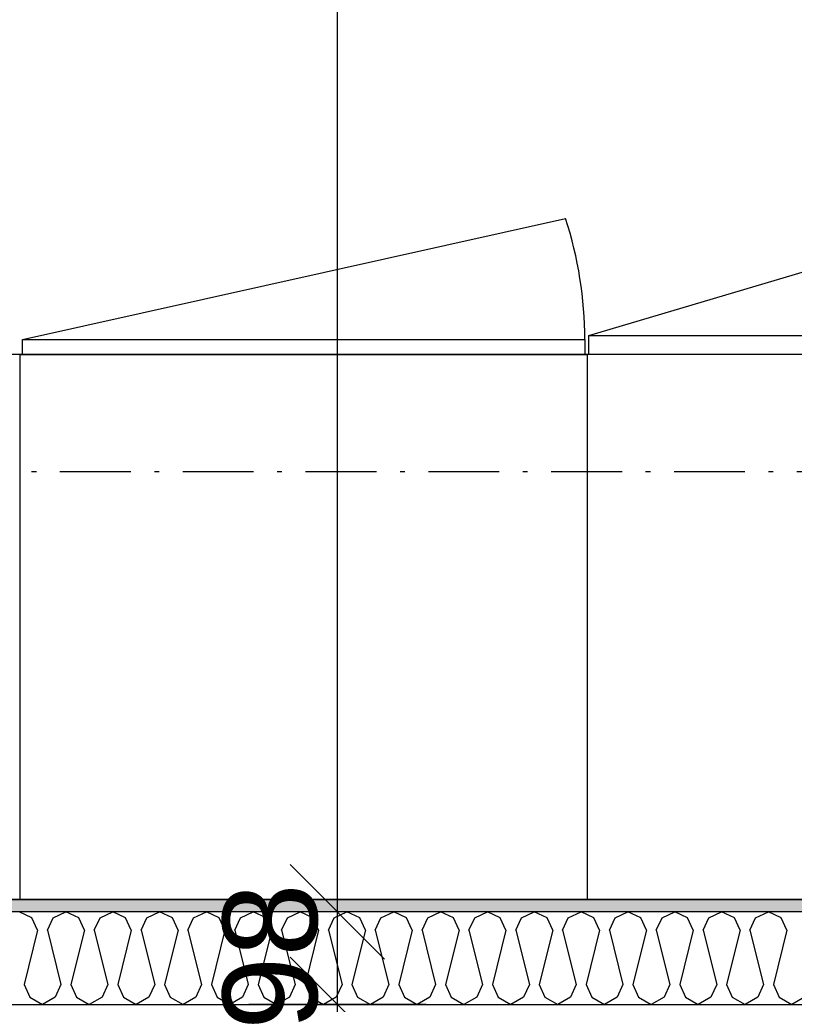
# Model space of a CAD drawing. Header units: millimetres. Extents: x -150 to 340931, y -1115 to 365939.
# Tile 214 of 253: x 308848 to 309668, y 346089 to 347131. Entities that reach past the tile are written whole.
import ezdxf
from ezdxf.enums import TextEntityAlignment as Align

# ---------------------------------------------------------------- set-up
doc = ezdxf.new("R2010")
doc.units = ezdxf.units.MM
doc.header["$LTSCALE"] = 0.5
doc.header["$MEASUREMENT"] = 0
doc.linetypes.add('Over snittplan', pattern=[260, 150, -50, 10, -50])
doc.linetypes.add('PLINE', pattern=[0])
doc.layers.add('236- Innvendig kledning og overflate(Nye konstruksjoner)', color=7, linetype='Continuous', lineweight=0)
for name, color, linetype in [('242- Ikke-bærende innervegger (Skravur)(Nye konstruksjoner)', 7, 'Continuous'), ('242- Ikke-bærende innervegger(Nye konstruksjoner)', 7, 'Continuous'), ('245- Skjørt(Nye konstruksjoner)', 7, 'Continuous'), ('257- Systemhimlinger (Skravur)(Nye konstruksjoner)', 7, 'Continuous'), ('257- Systemhimlinger(Nye konstruksjoner)', 7, 'Continuous'), ('273- Kjøkkeninnredning(Nye konstruksjoner)', 7, 'Continuous'), ('842-M___1_50 Målsetting bygning', 7, 'Continuous'), ('842-M___1_50 Målsetting bygning(Nye konstruksjoner)', 7, 'Continuous'), ('862- M___Nettoareal(Nye konstruksjoner)', 7, 'Continuous'), ('862- M___Nettoareal(Polylinje)(Nye konstruksjoner)', 7, 'Continuous'), ('862- M___Nettoareal(Tekst)(Nye konstruksjoner)', 7, 'Continuous')]:
    doc.layers.add(name, color=color, linetype=linetype)
doc.styles.add('GENERATED_STYLE_1', font='txt')
doc.styles.add('GENERATED_STYLE_3', font='arial.ttf')
doc.dimstyles.new('GENERATED_STYLE__1', dxfattribs={"dimtxt": 100, "dimasz": 95, "dimexe": 0.18, "dimexo": 0.0625, "dimgap": 0, "dimtad": 1, "dimtih": 1, "dimtoh": 1, "dimdec": 0, "dimzin": 0, "dimdsep": 46, "dimtxsty": 'GENERATED_STYLE_3', "dimblk": 'ARROWHEAD_6', "dimblk1": 'ARROWHEAD_6', "dimblk2": 'ARROWHEAD_6', "dimcen": 0.09, "dimse1": 1, "dimse2": 1, "dimclrd": 256, "dimclre": 256, "dimclrt": 256, "dimadec": 1, "dimazin": 0, "dimtfac": 1, "dimtdec": 4, "dimtmove": 0, "dimatfit": 3, "dimfxl": 1, "dimtolj": 1, "dimtzin": 0, "dimarcsym": 0})
doc.dimstyles.new('GENERATED_STYLE__2', dxfattribs={"dimtxt": 100, "dimasz": 95, "dimexe": 0.18, "dimexo": 0.0625, "dimgap": 0, "dimtad": 1, "dimdec": 0, "dimzin": 0, "dimdsep": 46, "dimtxsty": 'GENERATED_STYLE_3', "dimblk": 'ARROWHEAD_6', "dimblk1": 'ARROWHEAD_6', "dimblk2": 'ARROWHEAD_6', "dimcen": 0.09, "dimse1": 1, "dimse2": 1, "dimclrd": 256, "dimclre": 256, "dimclrt": 256, "dimadec": 1, "dimazin": 0, "dimtfac": 1, "dimtdec": 4, "dimtmove": 0, "dimatfit": 3, "dimfxl": 1, "dimtolj": 1, "dimtzin": 0, "dimarcsym": 0})
doc.dimstyles.new('GENERATED_STYLE__5', dxfattribs={"dimtxt": 100, "dimasz": 47.5, "dimexe": 0.18, "dimexo": 0.0625, "dimgap": 0, "dimtad": 1, "dimtih": 1, "dimtoh": 1, "dimdec": 0, "dimzin": 0, "dimdsep": 46, "dimtxsty": 'GENERATED_STYLE_3', "dimblk": 'ARROWHEAD_6', "dimblk1": 'ARROWHEAD_6', "dimblk2": 'ARROWHEAD_6', "dimcen": 0.09, "dimse1": 1, "dimse2": 1, "dimclrd": 256, "dimclre": 256, "dimclrt": 256, "dimadec": 1, "dimazin": 0, "dimtfac": 1, "dimtdec": 4, "dimtmove": 0, "dimatfit": 3, "dimfxl": 1, "dimtolj": 1, "dimtzin": 0, "dimarcsym": 0})
doc.dimstyles.new('GENERATED_STYLE__6', dxfattribs={"dimtxt": 100, "dimasz": 47.5, "dimexe": 0.18, "dimexo": 0.0625, "dimgap": 0, "dimtad": 1, "dimdec": 0, "dimzin": 0, "dimdsep": 46, "dimtxsty": 'GENERATED_STYLE_3', "dimblk": 'ARROWHEAD_6', "dimblk1": 'ARROWHEAD_6', "dimblk2": 'ARROWHEAD_6', "dimcen": 0.09, "dimse1": 1, "dimse2": 1, "dimclrd": 256, "dimclre": 256, "dimclrt": 256, "dimadec": 1, "dimazin": 0, "dimtfac": 1, "dimtdec": 4, "dimtmove": 0, "dimatfit": 3, "dimfxl": 1, "dimtolj": 1, "dimtzin": 0, "dimarcsym": 0})

# ---------------------------------------------------------------- blocks, each defined once
blk = doc.blocks.new('LAGER_HVILE__25', base_point=(310574.2, 347662))
at = {"layer": '862- M___Nettoareal(Polylinje)(Nye konstruksjoner)', "linetype": 'PLINE', "flags": 128}
blk.add_lwpolyline([(312236.9, 346199.8), (312236.9, 349227.8), (308760.9, 349227.8), (308760.9, 346199.8)], close=True, dxfattribs=at)
at = {"layer": '862- M___Nettoareal(Tekst)(Nye konstruksjoner)', "style": 'GENERATED_STYLE_1'}
for tag, p in [('DUMMY_861', (310988.9, 347850.2)), ('ROOM_NAME', (310159.6, 347800.4)), ('DUMMY_862', (310159.6, 347662))]:
    blk.add_attdef(tag, text='', height=100, dxfattribs=at).set_placement(p, align=Align.TOP_LEFT)
blk = doc.blocks.new('*X428')
at = {"layer": '242- Ikke-bærende innervegger (Skravur)(Nye konstruksjoner)', "linetype": 'PLINE'}
for p, q in [((308861.2, 346180.4), (308847.7, 346186.8)), ((308883.7, 346180.4), (308897.2, 346186.8)), ((308910.8, 346180.4), (308897.2, 346186.8)), ((308933.3, 346180.4), (308946.8, 346186.8)), ((308960.4, 346180.4), (308946.8, 346186.8)), ((308982.9, 346180.4), (308996.4, 346186.8)), ((309009.9, 346180.4), (308996.4, 346186.8)), ((309032.4, 346180.4), (309046, 346186.8)), ((309059.5, 346180.4), (309046, 346186.8)), ((309082, 346180.4), (309095.5, 346186.8)), ((309109.1, 346180.4), (309095.5, 346186.8)), ((309131.6, 346180.4), (309145.1, 346186.8)), ((309158.7, 346180.4), (309145.1, 346186.8)), ((309181.1, 346180.4), (309194.7, 346186.8)), ((309208.2, 346180.4), (309194.7, 346186.8)), ((309230.7, 346180.4), (309244.3, 346186.8)), ((309257.8, 346180.4), (309244.3, 346186.8)), ((309280.3, 346180.4), (309293.8, 346186.8)), ((309307.4, 346180.4), (309293.8, 346186.8)), ((309329.9, 346180.4), (309343.4, 346186.8)), ((309356.9, 346180.4), (309343.4, 346186.8)), ((309379.4, 346180.4), (309393, 346186.8)), ((309406.5, 346180.4), (309393, 346186.8)), ((309429, 346180.4), (309442.6, 346186.8)), ((309456.1, 346180.4), (309442.6, 346186.8)), ((309478.6, 346180.4), (309492.1, 346186.8)), ((309505.7, 346180.4), (309492.1, 346186.8)), ((309528.2, 346180.4), (309541.7, 346186.8)), ((309555.2, 346180.4), (309541.7, 346186.8)), ((309577.7, 346180.4), (309591.3, 346186.8)), ((309604.8, 346180.4), (309591.3, 346186.8)), ((309627.3, 346180.4), (309640.9, 346186.8)), ((309654.4, 346180.4), (309640.9, 346186.8)), ((308867.2, 346167.2), (308861.2, 346180.4)), ((308877.7, 346167.2), (308883.7, 346180.4)), ((308916.8, 346167.2), (308910.8, 346180.4)), ((308927.2, 346167.2), (308933.3, 346180.4)), ((308966.4, 346167.2), (308960.4, 346180.4)), ((308976.8, 346167.2), (308982.9, 346180.4)), ((309016, 346167.2), (309009.9, 346180.4)), ((309026.4, 346167.2), (309032.4, 346180.4)), ((309065.5, 346167.2), (309059.5, 346180.4)), ((309076, 346167.2), (309082, 346180.4)), ((309115.1, 346167.2), (309109.1, 346180.4)), ((309125.5, 346167.2), (309131.6, 346180.4)), ((309164.7, 346167.2), (309158.7, 346180.4)), ((309175.1, 346167.2), (309181.1, 346180.4)), ((309214.3, 346167.2), (309208.2, 346180.4)), ((309224.7, 346167.2), (309230.7, 346180.4)), ((309263.8, 346167.2), (309257.8, 346180.4)), ((309274.3, 346167.2), (309280.3, 346180.4)), ((309313.4, 346167.2), (309307.4, 346180.4)), ((309323.8, 346167.2), (309329.9, 346180.4)), ((309363, 346167.2), (309356.9, 346180.4)), ((309373.4, 346167.2), (309379.4, 346180.4)), ((309412.6, 346167.2), (309406.5, 346180.4)), ((309423, 346167.2), (309429, 346180.4)), ((309462.1, 346167.2), (309456.1, 346180.4)), ((309472.6, 346167.2), (309478.6, 346180.4)), ((309511.7, 346167.2), (309505.7, 346180.4)), ((309522.1, 346167.2), (309528.2, 346180.4)), ((309561.3, 346167.2), (309555.2, 346180.4)), ((309571.7, 346167.2), (309577.7, 346180.4)), ((309610.9, 346167.2), (309604.8, 346180.4)), ((309621.3, 346167.2), (309627.3, 346180.4)), ((309660.4, 346167.2), (309654.4, 346180.4)), ((308867.2, 346167.2), (308852.9, 346109.7)), ((308877.7, 346167.2), (308892, 346109.7)), ((308916.8, 346167.2), (308902.5, 346109.7)), ((308927.2, 346167.2), (308941.6, 346109.7)), ((308966.4, 346167.2), (308952, 346109.7)), ((308976.8, 346167.2), (308991.2, 346109.7)), ((309016, 346167.2), (309001.6, 346109.7)), ((309026.4, 346167.2), (309040.8, 346109.7)), ((309065.5, 346167.2), (309051.2, 346109.7)), ((309076, 346167.2), (309090.3, 346109.7)), ((309115.1, 346167.2), (309100.7, 346109.7)), ((309125.5, 346167.2), (309139.9, 346109.7)), ((309164.7, 346167.2), (309150.3, 346109.7)), ((309175.1, 346167.2), (309189.5, 346109.7)), ((309214.3, 346167.2), (309199.9, 346109.7)), ((309224.7, 346167.2), (309239.1, 346109.7)), ((309263.8, 346167.2), (309249.5, 346109.7)), ((309274.3, 346167.2), (309288.6, 346109.7)), ((309313.4, 346167.2), (309299, 346109.7)), ((309323.8, 346167.2), (309338.2, 346109.7)), ((309363, 346167.2), (309348.6, 346109.7)), ((309373.4, 346167.2), (309387.8, 346109.7)), ((309412.6, 346167.2), (309398.2, 346109.7)), ((309423, 346167.2), (309437.4, 346109.7)), ((309462.1, 346167.2), (309447.8, 346109.7)), ((309472.6, 346167.2), (309486.9, 346109.7)), ((309511.7, 346167.2), (309497.3, 346109.7)), ((309522.1, 346167.2), (309536.5, 346109.7)), ((309561.3, 346167.2), (309546.9, 346109.7)), ((309571.7, 346167.2), (309586.1, 346109.7)), ((309610.9, 346167.2), (309596.5, 346109.7)), ((309621.3, 346167.2), (309635.6, 346109.7)), ((309660.4, 346167.2), (309646.1, 346109.7)), ((308852.9, 346109.7), (308858.9, 346096.4)), ((308892, 346109.7), (308886, 346096.4)), ((308902.5, 346109.7), (308908.5, 346096.4)), ((308941.6, 346109.7), (308935.6, 346096.4)), ((308952, 346109.7), (308958.1, 346096.4)), ((308991.2, 346109.7), (308985.1, 346096.4)), ((309001.6, 346109.7), (309007.6, 346096.4)), ((309040.8, 346109.7), (309034.7, 346096.4)), ((309051.2, 346109.7), (309057.2, 346096.4)), ((309090.3, 346109.7), (309084.3, 346096.4)), ((309100.7, 346109.7), (309106.8, 346096.4)), ((309139.9, 346109.7), (309133.9, 346096.4)), ((309150.3, 346109.7), (309156.4, 346096.4)), ((309189.5, 346109.7), (309183.4, 346096.4)), ((309199.9, 346109.7), (309205.9, 346096.4)), ((309239.1, 346109.7), (309233, 346096.4)), ((309249.5, 346109.7), (309255.5, 346096.4)), ((309288.6, 346109.7), (309282.6, 346096.4)), ((309299, 346109.7), (309305.1, 346096.4)), ((309338.2, 346109.7), (309332.2, 346096.4)), ((309348.6, 346109.7), (309354.7, 346096.4)), ((309387.8, 346109.7), (309381.7, 346096.4)), ((309398.2, 346109.7), (309404.2, 346096.4)), ((309437.4, 346109.7), (309431.3, 346096.4)), ((309447.8, 346109.7), (309453.8, 346096.4)), ((309486.9, 346109.7), (309480.9, 346096.4)), ((309497.3, 346109.7), (309503.4, 346096.4)), ((309536.5, 346109.7), (309530.5, 346096.4)), ((309546.9, 346109.7), (309553, 346096.4)), ((309586.1, 346109.7), (309580, 346096.4)), ((309596.5, 346109.7), (309602.5, 346096.4)), ((309635.6, 346109.7), (309629.6, 346096.4)), ((309646.1, 346109.7), (309652.1, 346096.4)), ((308858.9, 346096.4), (308872.5, 346088.8)), ((308886, 346096.4), (308872.5, 346088.8)), ((308908.5, 346096.4), (308922, 346088.8)), ((308935.6, 346096.4), (308922, 346088.8)), ((308958.1, 346096.4), (308971.6, 346088.8)), ((308985.1, 346096.4), (308971.6, 346088.8)), ((309007.6, 346096.4), (309021.2, 346088.8)), ((309034.7, 346096.4), (309021.2, 346088.8)), ((309057.2, 346096.4), (309070.8, 346088.8)), ((309084.3, 346096.4), (309070.8, 346088.8)), ((309106.8, 346096.4), (309120.3, 346088.8)), ((309133.9, 346096.4), (309120.3, 346088.8)), ((309156.4, 346096.4), (309169.9, 346088.8)), ((309183.4, 346096.4), (309169.9, 346088.8)), ((309205.9, 346096.4), (309219.5, 346088.8)), ((309233, 346096.4), (309219.5, 346088.8)), ((309255.5, 346096.4), (309269, 346088.8)), ((309282.6, 346096.4), (309269, 346088.8)), ((309305.1, 346096.4), (309318.6, 346088.8)), ((309332.2, 346096.4), (309318.6, 346088.8)), ((309354.7, 346096.4), (309368.2, 346088.8)), ((309381.7, 346096.4), (309368.2, 346088.8)), ((309404.2, 346096.4), (309417.8, 346088.8)), ((309431.3, 346096.4), (309417.8, 346088.8)), ((309453.8, 346096.4), (309467.3, 346088.8)), ((309480.9, 346096.4), (309467.3, 346088.8)), ((309503.4, 346096.4), (309516.9, 346088.8)), ((309530.5, 346096.4), (309516.9, 346088.8)), ((309553, 346096.4), (309566.5, 346088.8)), ((309580, 346096.4), (309566.5, 346088.8)), ((309602.5, 346096.4), (309616.1, 346088.8)), ((309629.6, 346096.4), (309616.1, 346088.8)), ((309652.1, 346096.4), (309665.6, 346088.8)), ((309679.2, 346096.4), (309665.6, 346088.8))]:
    blk.add_line(p, q, dxfattribs=at)
blk = doc.blocks.new('1.01.01 System cabinet cupboard[160]', base_point=(310348.9, 346776.8))
at = {"layer": '273- Kjøkkeninnredning(Nye konstruksjoner)', "linetype": 'PLINE'}
for p, q in [((309450.7, 346796.8), (309881.8, 346924.8)), ((310347.1, 346796.8), (309916.1, 346924.8))]:
    blk.add_line(p, q, dxfattribs=at)
at = {"layer": '273- Kjøkkeninnredning(Nye konstruksjoner)', "linetype": 'PLINE', "flags": 128}
for points in [[(309450.7, 346776.8), (309450.7, 346796.8), (309897.1, 346796.8), (309897.1, 346776.8)], [(310347.1, 346776.8), (310347.1, 346796.8), (309900.7, 346796.8), (309900.7, 346776.8)], [(310348.9, 346776.8), (309448.9, 346776.8), (309448.9, 346199.8), (310348.9, 346199.8)]]:
    blk.add_lwpolyline(points, close=True, dxfattribs=at)
at = {"layer": '273- Kjøkkeninnredning(Nye konstruksjoner)', "linetype": 'PLINE'}
for centre, start_param, end_param in [((309447.1, 346796.8), 4.712389, 4.974188), ((310350.7, 346796.8), 1.308997, 1.570796)]:
    blk.add_ellipse(centre, major_axis=(0, 494.6), ratio=0.909817, start_param=start_param, end_param=end_param, dxfattribs=at)
blk = doc.blocks.new('6.01.02 Grande closet 1 door[190]', base_point=(308848.9, 346776.8))
at = {"layer": '273- Kjøkkeninnredning(Nye konstruksjoner)', "linetype": 'PLINE'}
blk.add_line((308851.3, 346792.8), (309426, 346920.8), dxfattribs=at)
at = {"layer": '273- Kjøkkeninnredning(Nye konstruksjoner)', "linetype": 'PLINE', "flags": 128}
for points in [[(308851.3, 346776.8), (308851.3, 346792.8), (309446.5, 346792.8), (309446.5, 346776.8)], [(308848.9, 346776.8), (309448.9, 346776.8), (309448.9, 346199.8), (308848.9, 346199.8)]]:
    blk.add_lwpolyline(points, close=True, dxfattribs=at)
at = {"layer": '273- Kjøkkeninnredning(Nye konstruksjoner)', "linetype": 'PLINE'}
blk.add_ellipse((308846.5, 346792.8), major_axis=(600, 0), ratio=0.824342, start_param=0, end_param=0.261799, dxfattribs=at)
blk = doc.blocks.new('*D774')
at = {"layer": '842-M___1_50 Målsetting bygning(Nye konstruksjoner)', "linetype": 'PLINE'}
for p, q in [((276294.5, 363585.1), (276294.5, 363772.6)), ((335668.8, 363585.1), (335668.8, 363772.6)), ((276344.5, 363728.9), (276244.5, 363628.9)), ((335618.8, 363628.9), (335718.8, 363728.9)), ((276219.5, 363678.9), (276294.5, 363678.9)), ((276294.5, 363678.9), (335668.8, 363678.9)), ((335668.8, 363678.9), (335743.8, 363678.9))]:
    blk.add_line(p, q, dxfattribs=at)
at = {"layer": '842-M___1_50 Målsetting bygning(Nye konstruksjoner)', "insert": (305772, 363698.9), "char_height": 100, "attachment_point": 7, "style": 'GENERATED_STYLE_3'}
blk.add_mtext('\\A1;{\\pql;\\fArial|b0|i0|c0|p0;\\W1.000000;59\xa0374}', dxfattribs=at)
blk = doc.blocks.new('ARROWHEAD_6')
at = {"linetype": 'Continuous'}
for p, q in [((-0.5, -0.5), (0.5, 0.5)), ((0, 0), (-1, 0))]:
    blk.add_line(p, q, dxfattribs=at)
blk = doc.blocks.new('*D921')
at = {"layer": '842-M___1_50 Målsetting bygning', "linetype": 'PLINE'}
for p, q in [((308698.9, 342391.1), (308698.9, 342578.6)), ((310375.9, 342391.1), (310375.9, 342578.6)), ((308748.9, 342534.9), (308648.9, 342434.9)), ((310425.9, 342534.9), (310325.9, 342434.9)), ((308698.9, 342484.9), (310375.9, 342484.9))]:
    blk.add_line(p, q, dxfattribs=at)
at = {"layer": '842-M___1_50 Målsetting bygning', "insert": (309365.8, 342504.9), "char_height": 100, "attachment_point": 7, "style": 'GENERATED_STYLE_3'}
blk.add_mtext('\\A1;{\\pql;\\fArial|b0|i0|c0|p0;\\W1.000000;1\xa0677}', dxfattribs=at)
blk = doc.blocks.new('*D940')
at = {"layer": '842-M___1_50 Målsetting bygning', "linetype": 'PLINE'}
for p, q in [((309134.6, 346138.8), (309234.6, 346038.8)), ((309278.4, 346088.8), (309090.9, 346088.8)), ((309184.6, 343685.8), (309184.6, 346088.8)), ((309134.6, 343735.8), (309234.6, 343635.8)), ((309278.4, 343685.8), (309090.9, 343685.8))]:
    blk.add_line(p, q, dxfattribs=at)
at = {"layer": '842-M___1_50 Målsetting bygning', "char_height": 100, "attachment_point": 7, "rotation": 90, "style": 'GENERATED_STYLE_3'}
for s, insert in [('\\A1;{\\pql;\\fArial|b0|i0|c0|p0;\\W1.000000;98}', (309164.6, 346061.6)), ('\\A1;{\\pql;\\fArial|b0|i0|c0|p0;\\W1.000000;2\xa0403}', (309164.6, 344715.7))]:
    blk.add_mtext(s, dxfattribs=dict(at, insert=insert))
blk = doc.blocks.new('*D941')
at = {"layer": '842-M___1_50 Målsetting bygning', "linetype": 'PLINE'}
for p, q in [((309134.6, 346236.8), (309234.6, 346136.8)), ((309278.4, 346186.8), (309090.9, 346186.8)), ((309184.6, 346088.8), (309184.6, 346186.8)), ((309134.6, 346138.8), (309234.6, 346038.8)), ((309278.4, 346088.8), (309090.9, 346088.8))]:
    blk.add_line(p, q, dxfattribs=at)
blk = doc.blocks.new('*D942')
at = {"layer": '842-M___1_50 Målsetting bygning', "linetype": 'PLINE'}
for p, q in [((309134.6, 349277.8), (309234.6, 349177.8)), ((309278.4, 349227.8), (309090.9, 349227.8)), ((309184.6, 346186.8), (309184.6, 349227.8)), ((309134.6, 346236.8), (309234.6, 346136.8)), ((309278.4, 346186.8), (309090.9, 346186.8))]:
    blk.add_line(p, q, dxfattribs=at)
at = {"layer": '842-M___1_50 Målsetting bygning', "char_height": 100, "attachment_point": 7, "rotation": 90, "style": 'GENERATED_STYLE_3'}
for s, insert in [('\\A1;{\\pql;\\fArial|b0|i0|c0|p0;\\W1.000000;220}', (309164.6, 349223.4)), ('\\A1;{\\pql;\\fArial|b0|i0|c0|p0;\\W1.000000;3\xa0041}', (309164.6, 347535.7))]:
    blk.add_mtext(s, dxfattribs=dict(at, insert=insert))
blk = doc.blocks.new('*D1156')
at = {"layer": '842-M___1_50 Målsetting bygning', "linetype": 'PLINE'}
for p, q in [((308698.9, 344065.8), (308698.9, 344253.3)), ((314422.9, 344065.8), (314422.9, 344253.3)), ((308748.9, 344209.5), (308648.9, 344109.5)), ((314472.9, 344209.5), (314372.9, 344109.5)), ((308698.9, 344159.5), (314422.9, 344159.5))]:
    blk.add_line(p, q, dxfattribs=at)
at = {"layer": '842-M___1_50 Målsetting bygning', "insert": (311389.3, 344179.5), "char_height": 100, "attachment_point": 7, "style": 'GENERATED_STYLE_3'}
blk.add_mtext('\\A1;{\\pql;\\fArial|b0|i0|c0|p0;\\W1.000000;5\xa0724}', dxfattribs=at)
blk = doc.blocks.new('*D1171')
at = {"layer": '257- Systemhimlinger(Nye konstruksjoner)', "linetype": 'PLINE'}
for p, q in [((308760.9, 347206), (308760.9, 347299.7)), ((309298.9, 347206), (309298.9, 347299.7)), ((308785.9, 347277.8), (308735.9, 347227.8)), ((309323.9, 347277.8), (309273.9, 347227.8)), ((308723.4, 347252.8), (308760.9, 347252.8)), ((308760.9, 347252.8), (309298.9, 347252.8))]:
    blk.add_line(p, q, dxfattribs=at)
at = {"layer": '257- Systemhimlinger(Nye konstruksjoner)', "insert": (308915.5, 347272.8), "char_height": 100, "attachment_point": 7, "style": 'GENERATED_STYLE_3'}
blk.add_mtext('\\A1;{\\pql;\\fArial|b0|i0|c0|p0;\\W1.000000;538}', dxfattribs=at)
blk = doc.blocks.new('*D1172')
at = {"layer": '257- Systemhimlinger(Nye konstruksjoner)', "linetype": 'PLINE'}
for p, q in [((309298.9, 347206), (309298.9, 347299.7)), ((309898.9, 347206), (309898.9, 347299.7)), ((309323.9, 347277.8), (309273.9, 347227.8)), ((309923.9, 347277.8), (309873.9, 347227.8)), ((309298.9, 347252.8), (309898.9, 347252.8))]:
    blk.add_line(p, q, dxfattribs=at)
at = {"layer": '257- Systemhimlinger(Nye konstruksjoner)', "insert": (309484.5, 347272.8), "char_height": 100, "attachment_point": 7, "style": 'GENERATED_STYLE_3'}
blk.add_mtext('\\A1;{\\pql;\\fArial|b0|i0|c0|p0;\\W1.000000;600}', dxfattribs=at)
blk = doc.blocks.new('*D1200')
at = {"layer": '257- Systemhimlinger(Nye konstruksjoner)', "linetype": 'PLINE'}
for p, q in [((310172.4, 346075.8), (310172.4, 346113.3)), ((310197.4, 346050.8), (310147.4, 346100.8)), ((310219.3, 346075.8), (310125.5, 346075.8)), ((310172.4, 345511.8), (310172.4, 346075.8)), ((310147.4, 345536.8), (310197.4, 345486.8)), ((310219.3, 345511.8), (310125.5, 345511.8))]:
    blk.add_line(p, q, dxfattribs=at)
at = {"layer": '257- Systemhimlinger(Nye konstruksjoner)', "insert": (310152.4, 345679.4), "char_height": 100, "attachment_point": 7, "rotation": 90, "style": 'GENERATED_STYLE_3'}
blk.add_mtext('\\A1;{\\pql;\\fArial|b0|i0|c0|p0;\\W1.000000;564}', dxfattribs=at)
blk = doc.blocks.new('*D1655')
at = {"layer": '842-M___1_50 Målsetting bygning', "linetype": 'PLINE'}
for p, q in [((308450.9, 345754.7), (308450.9, 345942.2)), ((308698.9, 345754.7), (308698.9, 345942.2)), ((308500.9, 345898.5), (308400.9, 345798.5)), ((308748.9, 345898.5), (308648.9, 345798.5)), ((308375.9, 345848.5), (308450.9, 345848.5)), ((308450.9, 345848.5), (308698.9, 345848.5)), ((308698.9, 345848.5), (312249.9, 345848.5))]:
    blk.add_line(p, q, dxfattribs=at)
at = {"layer": '842-M___1_50 Målsetting bygning', "insert": (308460.5, 345868.5), "char_height": 100, "attachment_point": 7, "style": 'GENERATED_STYLE_3'}
blk.add_mtext('\\A1;{\\pql;\\fArial|b0|i0|c0|p0;\\W1.000000;248}', dxfattribs=at)
blk = doc.blocks.new('*D1656')
at = {"layer": '842-M___1_50 Målsetting bygning', "linetype": 'PLINE'}
for p, q in [((308698.9, 345754.7), (308698.9, 345942.2)), ((312249.9, 345754.7), (312249.9, 345942.2)), ((308748.9, 345898.5), (308648.9, 345798.5)), ((312299.9, 345898.5), (312199.9, 345798.5)), ((308698.9, 345848.5), (312249.9, 345848.5)), ((312249.9, 345848.5), (312347.9, 345848.5))]:
    blk.add_line(p, q, dxfattribs=at)
at = {"layer": '842-M___1_50 Målsetting bygning', "char_height": 100, "attachment_point": 7, "style": 'GENERATED_STYLE_3'}
for s, insert in [('\\A1;{\\pql;\\fArial|b0|i0|c0|p0;\\W1.000000;3\xa0551}', (310302.8, 345868.5)), ('\\A1;{\\pql;\\fArial|b0|i0|c0|p0;\\W1.000000;98}', (312222.6, 345868.5))]:
    blk.add_mtext(s, dxfattribs=dict(at, insert=insert))

msp = doc.modelspace()

# ---------------------------------------------------------------- hatches: boundary and pattern name
at = {"layer": '242- Ikke-bærende innervegger (Skravur)(Nye konstruksjoner)', "linetype": 'Continuous'}
h = msp.add_hatch(dxfattribs=at)
h.set_pattern_fill('Prikker_tett', color=256, style=0, pattern_type=2)
h.set_pattern_definition([(0, (0, 0), (0, 43.30127), [0, -25]), (0, (12.5, 21.65), (0, 43.30127), [0, -25])])
h.paths.add_polyline_path([(312236.9, 346199.8), (308760.9, 346199.8), (308760.9, 346186.8), (312236.9, 346186.8)])

# ---------------------------------------------------------------- linework, layer by layer
at = {"layer": '236- Innvendig kledning og overflate(Nye konstruksjoner)', "linetype": 'PLINE', "flags": 128}
msp.add_lwpolyline([(312236.9, 346199.8), (308760.9, 346199.8)], dxfattribs=at)
at = {"layer": '242- Ikke-bærende innervegger(Nye konstruksjoner)', "linetype": 'PLINE'}
for p, q in [((312249.9, 346186.8), (308760.9, 346186.8)), ((308760.9, 346088.8), (312249.9, 346088.8))]:
    msp.add_line(p, q, dxfattribs=at)
at = {"layer": '245- Skjørt(Nye konstruksjoner)', "linetype": 'Over snittplan', "flags": 128}
for points in [[(312236.9, 346776.8), (308760.9, 346776.8)], [(308760.9, 346652.8), (312236.9, 346652.8)]]:
    msp.add_lwpolyline(points, dxfattribs=at)
at = {"layer": '257- Systemhimlinger (Skravur)(Nye konstruksjoner)', "linetype": 'PLINE', "flags": 128}
msp.add_lwpolyline([(308760.9, 349227.8), (312236.9, 349227.8), (312236.9, 346199.8), (308760.9, 346199.8)], close=True, dxfattribs=at)

# ---------------------------------------------------------------- block references
at = {"layer": '242- Ikke-bærende innervegger(Nye konstruksjoner)'}
msp.add_blockref('*X428', (0, 0), dxfattribs=at)
at = {"layer": '273- Kjøkkeninnredning(Nye konstruksjoner)', "linetype": 'PLINE'}
for name, p in [('1.01.01 System cabinet cupboard[160]', (310348.9, 346776.8)), ('6.01.02 Grande closet 1 door[190]', (308848.9, 346776.8))]:
    msp.add_blockref(name, p, dxfattribs=at)
at = {"layer": '862- M___Nettoareal(Nye konstruksjoner)', "linetype": 'Continuous'}
msp.add_blockref('LAGER_HVILE__25', (310574.2, 347662), dxfattribs=at)

# ---------------------------------------------------------------- dimensions: what is measured, and where the dimension line sits
at = {"layer": '257- Systemhimlinger(Nye konstruksjoner)', "linetype": 'Continuous'}
for base, p1, p2, picture, middle in [((309298.9, 347252.8), (308760.9, 346199.8), (309298.9, 346625.8), '*D1171', (309029.6, 347322.8)), ((309898.9, 347252.8), (309298.9, 346625.8), (309898.9, 346625.8), '*D1172', (309598.6, 347322.8))]:
    dim = msp.add_linear_dim(base=base, p1=p1, p2=p2, dimstyle='GENERATED_STYLE__5', dxfattribs=at)
    dim.commit()
    dim.dimension.update_dxf_attribs({"geometry": picture, "text_midpoint": middle, "dimtype": 160})
dim = msp.add_linear_dim(base=(310172.4, 346075.8), p1=(309760.9, 345511.8), p2=(308760.9, 346075.8), angle=90, dimstyle='GENERATED_STYLE__6', dxfattribs=at)
dim.commit()
dim.dimension.update_dxf_attribs({"geometry": '*D1200', "text_midpoint": (310102.4, 345793.6), "dimtype": 160, "text_rotation": 90})
at = {"layer": '842-M___1_50 Målsetting bygning', "linetype": 'Continuous'}
for base, p1, p2, picture, middle in [((309184.6, 349227.8), (311560.9, 346186.8), (308550.9, 349227.8), '*D942', (309114.6, 347707.3)), ((309184.6, 346186.8), (311560.9, 346088.8), (311560.9, 346186.8), '*D941', (309114.6, 346137.7)), ((309184.6, 346088.8), (311560.9, 343685.8), (311560.9, 346088.8), '*D940', (309114.6, 344887.3))]:
    dim = msp.add_linear_dim(base=base, p1=p1, p2=p2, angle=90, dimstyle='GENERATED_STYLE__2', dxfattribs=at)
    dim.commit()
    dim.dimension.update_dxf_attribs({"geometry": picture, "text_midpoint": middle, "dimtype": 160, "text_rotation": 90})
for base, p1, p2, picture, middle in [((308698.9, 345848.5), (308450.9, 348897.8), (308698.9, 348897.8), '*D1655', (308574.6, 345918.5)), ((312249.9, 345848.5), (308698.9, 348897.8), (312249.9, 347713.8), '*D1656', (310474.3, 345918.5))]:
    dim = msp.add_linear_dim(base=base, p1=p1, p2=p2, angle=0, dimstyle='GENERATED_STYLE__1', dxfattribs=at)
    dim.commit()
    dim.dimension.update_dxf_attribs({"geometry": picture, "text_midpoint": middle, "dimtype": 160})
for base, p2, picture, middle in [((310375.9, 342484.9), (310375.9, 343347.8), '*D921', (309537.3, 342554.9)), ((314422.9, 344159.5), (314422.9, 344535.8), '*D1156', (311560.8, 344229.5))]:
    dim = msp.add_linear_dim(base=base, p1=(308698.9, 348897.8), p2=p2, dimstyle='GENERATED_STYLE__1', dxfattribs=at)
    dim.commit()
    dim.dimension.update_dxf_attribs({"geometry": picture, "text_midpoint": middle, "dimtype": 160})
at = {"layer": '842-M___1_50 Målsetting bygning(Nye konstruksjoner)', "linetype": 'Continuous'}
dim = msp.add_linear_dim(base=(335668.8, 363678.9), p1=(276294.5, 358685.2), p2=(335668.8, 339845.1), dimstyle='GENERATED_STYLE__1', dxfattribs=at)
dim.commit()
dim.dimension.update_dxf_attribs({"geometry": '*D774', "text_midpoint": (305981.5, 363748.9), "dimtype": 160})

doc.saveas('drawing.dxf')
